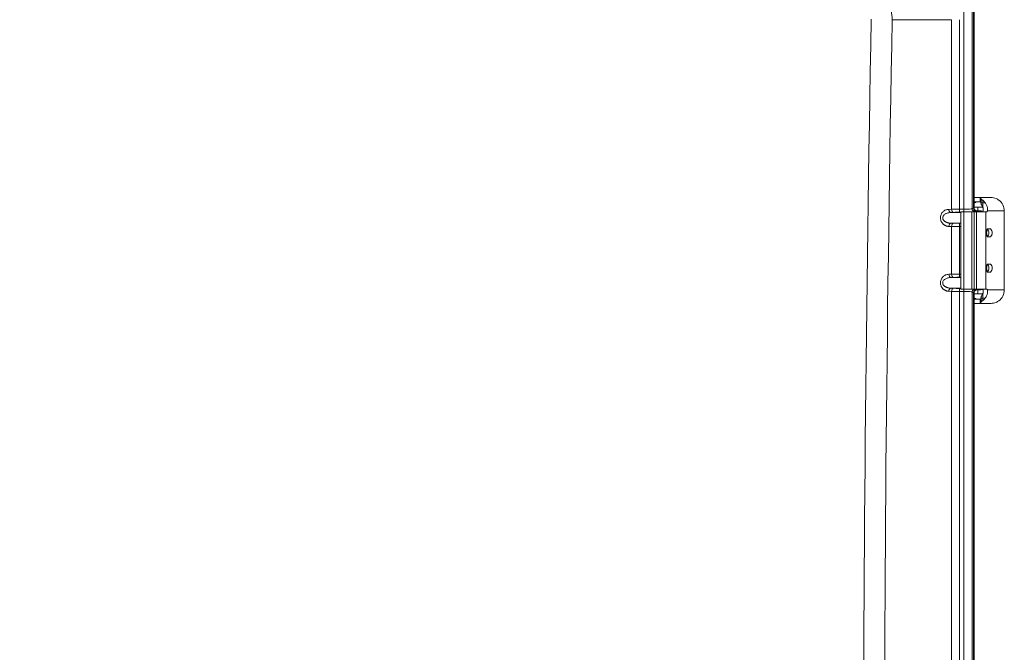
# Model space of a CAD drawing. Header units: inches. Extents: x 0 to 153, y 3 to 96.
# Tile 59 of 132: x 58.81 to 69.82, y 54.65 to 61.71. Entities that reach past the tile are written whole.
import ezdxf

# ---------------------------------------------------------------- set-up
doc = ezdxf.new("R2010")
doc.units = ezdxf.units.IN
doc.header["$LTSCALE"] = 4.5
doc.header["$MEASUREMENT"] = 0
for name, color, linetype, lineweight in [('Dimension (ANSI)', 7, 'Continuous', 9), ('Visible (ANSI)', 7, 'Continuous', 18), ('Visible Narrow (ANSI)', 7, 'Continuous', 5)]:
    doc.layers.add(name, color=color, linetype=linetype, lineweight=lineweight)
doc.styles.add('Note Text (ANSI)', font='arial.ttf')
doc.dimstyles.new('.XX', dxfattribs={"dimscale": 4.5, "dimtxt": 0.095, "dimasz": 0.125, "dimexe": 0.1875, "dimexo": 0.0625, "dimgap": 0.0625, "dimtad": 0, "dimtih": 1, "dimtoh": 1, "dimrnd": 1e-08, "dimzin": 0, "dimdsep": 46, "dimtxsty": 'Note Text (ANSI)', "dimblk": 'Filled-1', "dimcen": 0.09, "dimdle": 0.45, "dimclrd": 256, "dimclre": 256, "dimclrt": 256, "dimadec": 0, "dimazin": 1, "dimtfac": 1.263158, "dimtofl": 0, "dimtmove": 0, "dimatfit": 3, "dimfxl": 1, "dimtolj": 1, "dimtzin": 4, "dimlwd": -1, "dimlwe": -1, "dimarcsym": 0})

# ---------------------------------------------------------------- blocks, each defined once
blk = doc.blocks.new('Filled-1')
at = {"color": 0}
for p, q in [((0, 0), (-1, 0.25)), ((-1, 0.25), (-1, -0.25)), ((-1, 0), (0, 0)), ((-1, -0.25), (0, 0))]:
    blk.add_line(p, q, dxfattribs=at)
at = {"color": 0, "flags": 128}
blk.add_lwpolyline([(-1, -0.25), (0, 0), (-1, 0.25), (-1, -0.25)], dxfattribs=at)
at = {"color": 0}
blk.add_solid([(-1, -0.25), (0, 0), (-1, 0.25), (-1, -0.25)], dxfattribs=at)
blk = doc.blocks.new('*D41')
at = {"layer": 'Defpoints', "color": 0, "transparency": 16777216}
for p in [(69.478, 66.523), (69.478, 45.04), (52.073, 42.013)]:
    blk.add_point(p, dxfattribs=at)
at = {"layer": 'Dimension (ANSI)', "transparency": 16777216}
for p, q in [((52.073, 42.294), (52.073, 67.367)), ((69.478, 45.322), (69.478, 67.367)), ((52.636, 66.523), (59.835, 66.523)), ((68.916, 66.523), (61.717, 66.523))]:
    blk.add_line(p, q, dxfattribs=at)
at = {"layer": 'Dimension (ANSI)', "transparency": 16777216, "xscale": 0.5625, "yscale": 0.5625, "zscale": 0.5625, "rotation": 180}
blk.add_blockref('Filled-1', (52.073, 66.523), dxfattribs=at)
at = {"layer": 'Dimension (ANSI)', "transparency": 16777216, "xscale": 0.5625, "yscale": 0.5625, "zscale": 0.5625}
blk.add_blockref('Filled-1', (69.478, 66.523), dxfattribs=at)
at = {"layer": 'Dimension (ANSI)', "transparency": 16777216, "insert": (60.116, 66.738), "char_height": 0.4275, "attachment_point": 1, "style": 'Note Text (ANSI)'}
blk.add_mtext('\\A1;17.41', dxfattribs=at)

msp = doc.modelspace()

# ---------------------------------------------------------------- linework, layer by layer
at = {"layer": 'Visible (ANSI)'}
for p, q in [((69.473, 62.7736), (69.473, 59.6082)), ((69.4783, 59.6103), (69.4783, 62.7788)), ((69.4783, 59.7276), (69.5483, 59.7276)), ((69.4783, 59.6806), (69.5483, 59.6806)), ((69.4783, 59.6644), (69.4927, 59.6732)), ((69.5483, 59.7276), (69.5508, 59.7276)), ((69.5483, 59.6806), (69.5508, 59.6806)), ((69.5508, 59.7276), (69.6692, 59.7276)), ((69.1828, 59.5946), (69.1828, 59.5946)), ((69.3317, 59.5693), (69.3304, 59.5693)), ((69.3304, 58.7032), (69.3304, 59.5693)), ((69.3317, 59.5693), (69.3658, 59.5693)), ((69.3658, 59.5693), (69.4547, 59.5693)), ((69.4547, 59.5693), (69.504, 59.5693)), ((69.5188, 59.6194), (69.4783, 59.6194)), ((69.504, 59.5693), (69.6083, 59.5693)), ((69.508, 59.5733), (69.533, 59.5733)), ((69.5383, 59.5804), (69.5083, 59.5804)), ((69.5768, 59.6194), (69.5188, 59.6194)), ((69.5786, 59.5734), (69.5676, 59.5734)), ((69.6223, 59.5693), (69.6083, 59.5693)), ((69.8165, 58.6949), (69.8165, 59.5776)), ((69.1828, 59.4069), (69.1828, 59.4068)), ((69.6623, 59.3771), (69.6246, 59.3771)), ((69.6246, 59.2891), (69.6623, 59.2891)), ((69.6623, 58.9834), (69.6246, 58.9834)), ((69.6246, 58.8954), (69.6623, 58.8954)), ((69.1828, 58.8689), (69.1828, 58.8689)), ((69.1828, 58.6812), (69.1828, 58.6811)), ((69.3304, 58.7032), (69.3317, 58.7032)), ((69.3317, 58.7032), (69.3658, 58.7032)), ((69.3658, 58.7032), (69.4547, 58.7032)), ((69.4547, 58.7032), (69.504, 58.7032)), ((69.473, 58.6676), (69.473, 52.9754)), ((69.4783, 52.9764), (69.4783, 58.6654)), ((69.504, 58.7032), (69.6083, 58.7032)), ((69.533, 58.7025), (69.508, 58.7025)), ((69.5083, 58.6954), (69.5383, 58.6954)), ((69.5787, 58.699), (69.5597, 58.699)), ((69.6223, 58.7032), (69.6083, 58.7032)), ((69.5188, 58.653), (69.4783, 58.653)), ((69.4783, 58.6081), (69.4927, 58.5993)), ((69.5483, 58.5919), (69.4783, 58.5919)), ((69.5767, 58.653), (69.5188, 58.653)), ((69.5483, 58.5919), (69.5508, 58.5919)), ((69.5483, 58.5449), (69.4783, 58.5449)), ((69.5483, 58.5449), (69.5508, 58.5449)), ((69.6692, 58.5449), (69.5508, 58.5449))]:
    msp.add_line(p, q, dxfattribs=at)
for centre in [(69.6232, 59.3331), (69.6232, 58.9394)]:
    msp.add_arc(centre, 0.0591, 312.18174, 47.81826, dxfattribs=at)
for centre, major_axis, ratio, start_param, end_param in [((69.5183, 59.6016), (0, 0.079), 0.766201, 0, 0.4363323), ((69.5508, 59.5776), (0, -0.15), 0.0821079, 2.6550382, 3.1415927), ((69.5508, 59.5776), (0, -0.103), 0.0821079, 2.3905649, 3.1415927), ((69.4841, 59.5776), (-0.1502, 0), 0.9988147, 3.799609, 4.0574857), ((69.6676, 59.5776), (0, -0.15), 0.9928252, 1.5707963, 2.5047289), ((69.5081, 59.6083), (-0.0327, -0.013), 0.9955924, 5.9049336, 7.4726882), ((69.5084, 59.6104), (-0.0295, -0.0059), 0.9960441, 6.0870179, 7.6562931), ((69.5328, 59.5083), (0.0606, 0.0242), 0.9955924, 0.8375132, 1.1895029), ((69.5383, 59.5154), (0.046, 0.046), 0.9996955, 0.1926964, 0.7852459), ((69.5753, 59.6693), (0, -0.1), 0.1198668, 0, 0.4094929), ((69.6223, 59.6693), (0, 0.1), 0.1198668, 3.1415927, 3.5510856), ((69.6246, 59.3331), (0, 0.044), 0.1195748, 0, 3.1415927), ((69.6623, 59.3331), (0, 0.044), 0.1195748, 6.175252, 6.2831853), ((69.6623, 59.3331), (0, -0.044), 0.1195748, 0, 0.1079333), ((69.6246, 58.9394), (0, 0.044), 0.1195748, 0, 3.1415927), ((69.6623, 58.9394), (0, 0.044), 0.1195748, 6.175252, 6.2831853), ((69.6623, 58.9394), (0, -0.044), 0.1195748, 0, 0.1079333), ((69.5081, 58.6675), (-0.0327, 0.013), 0.9955924, 5.0936824, 6.661437), ((69.5084, 58.6654), (-0.0295, 0.0059), 0.9960441, 4.9100775, 6.4793527), ((69.5328, 58.7675), (0.0606, -0.0242), 0.9955924, 5.0936824, 5.238424), ((69.5383, 58.7604), (0.046, -0.046), 0.9996955, 5.4979394, 5.9920362), ((69.4687, 58.803), (0, 0.15), 0.9058603, 3.9462845, 3.9838204), ((69.5753, 58.6032), (0, -0.1), 0.1198668, 2.7320997, 3.1415927), ((69.6223, 58.6032), (0, 0.1), 0.1198668, 5.8736924, 6.2831853), ((69.6676, 58.6949), (0, -0.15), 0.9928252, 0.6368638, 1.5707963), ((69.5183, 58.6709), (0, -0.079), 0.766201, 5.846853, 6.2831853), ((69.5508, 58.6949), (0, -0.103), 0.0821079, 0, 0.7510278), ((69.5508, 58.6949), (0, -0.15), 0.0821079, 0, 0.4865544), ((69.4841, 58.6949), (0.1502, 0), 0.9988147, 5.3672923, 5.625169)]:
    msp.add_ellipse(centre, major_axis=major_axis, ratio=ratio, start_param=start_param, end_param=end_param, dxfattribs=at)
for points, knots in [([(69.5566, 59.7102), (69.5566, 59.71), (69.5568, 59.7098), (69.5579, 59.709), (69.5591, 59.7082), (69.5621, 59.7061), (69.5643, 59.7047), (69.5692, 59.7013), (69.5718, 59.6994), (69.5747, 59.6973), (69.5751, 59.6969), (69.5756, 59.6965)], [0.006521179, 0.006521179, 0.006521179, 0.006521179, 0.018865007, 0.018865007, 0.037730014, 0.037730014, 0.060910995, 0.060910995, 0.084091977, 0.084091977, 0.088489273, 0.088489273, 0.088489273, 0.088489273]), ([(69.5759, 59.6217), (69.5728, 59.6291), (69.569, 59.6356), (69.5622, 59.6454), (69.56, 59.648), (69.5576, 59.6511), (69.557, 59.652), (69.5567, 59.6527), (69.5566, 59.6528), (69.5566, 59.6529)], [0.00000002, 0.00000002, 0.00000002, 0.00000002, 0.06859064, 0.06859064, 0.12587967, 0.12587967, 0.17250984, 0.17250984, 0.18690736, 0.18690736, 0.18690736, 0.18690736]), ([(69.6029, 59.6693), (69.6061, 59.6652), (69.6092, 59.6608), (69.6172, 59.6473), (69.6214, 59.6379), (69.6272, 59.6195), (69.6289, 59.6084), (69.6296, 59.591), (69.6286, 59.583), (69.6271, 59.5776)], [-0.39597612, -0.39597612, -0.39597612, -0.39597612, -0.35827156, -0.35827156, -0.28364628, -0.28364628, -0.19818234, -0.19818234, -0.10025641, -0.10025641, -0.10025641, -0.10025641]), ([(69.6692, 59.7276), (69.6865, 59.7276), (69.7057, 59.7241), (69.7352, 59.7118), (69.7462, 59.7055), (69.7562, 59.6982)], [-0.57899352, -0.57899352, -0.57899352, -0.57899352, -0.43445518, -0.43445518, -0.34314234, -0.34314234, -0.34314234, -0.34314234]), ([(69.58, 59.5776), (69.5803, 59.5786), (69.5806, 59.5797), (69.5815, 59.5847), (69.582, 59.5894), (69.5816, 59.6001), (69.5808, 59.6061), (69.5782, 59.6154), (69.5772, 59.6185), (69.5759, 59.6217)], [0.10195445, 0.10195445, 0.10195445, 0.10195445, 0.12090172, 0.12090172, 0.18135258, 0.18135258, 0.24180344, 0.24180344, 0.26966391, 0.26966391, 0.26966391, 0.26966391]), ([(69.5759, 58.6508), (69.5772, 58.6542), (69.5783, 58.6575), (69.5809, 58.6668), (69.5816, 58.6727), (69.582, 58.6833), (69.5815, 58.688), (69.5805, 58.6929), (69.5803, 58.6939), (69.58, 58.6949)], [-0.26941775, -0.26941775, -0.26941775, -0.26941775, -0.23994843, -0.23994843, -0.17996132, -0.17996132, -0.11997421, -0.11997421, -0.10188724, -0.10188724, -0.10188724, -0.10188724]), ([(69.6271, 58.6949), (69.6285, 58.6896), (69.6296, 58.6818), (69.629, 58.6646), (69.6273, 58.6535), (69.6215, 58.635), (69.6174, 58.6255), (69.6093, 58.6119), (69.6062, 58.6074), (69.6029, 58.6032)], [0.10018679, 0.10018679, 0.10018679, 0.10018679, 0.19614325, 0.19614325, 0.28215521, 0.28215521, 0.35748324, 0.35748324, 0.39587737, 0.39587737, 0.39587737, 0.39587737]), ([(69.5566, 58.6196), (69.5566, 58.6197), (69.5567, 58.6198), (69.557, 58.6205), (69.5576, 58.6213), (69.56, 58.6244), (69.5622, 58.627), (69.569, 58.6369), (69.5728, 58.6434), (69.5759, 58.6508)], [0, 0, 0, 0, 0.005534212, 0.005534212, 0.023482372, 0.023482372, 0.045534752, 0.045534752, 0.071937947, 0.071937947, 0.071937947, 0.071937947]), ([(69.5756, 58.5759), (69.5751, 58.5756), (69.5747, 58.5752), (69.5718, 58.573), (69.5692, 58.5712), (69.5643, 58.5678), (69.5621, 58.5663), (69.5591, 58.5643), (69.5579, 58.5635), (69.5568, 58.5627), (69.5566, 58.5624), (69.5566, 58.5623)], [0.085508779, 0.085508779, 0.085508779, 0.085508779, 0.089906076, 0.089906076, 0.113087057, 0.113087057, 0.136268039, 0.136268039, 0.155133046, 0.155133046, 0.167476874, 0.167476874, 0.167476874, 0.167476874]), ([(69.7562, 58.5743), (69.7462, 58.567), (69.7352, 58.5606), (69.7057, 58.5484), (69.6865, 58.5449), (69.6692, 58.5449)], [-0.87451761, -0.87451761, -0.87451761, -0.87451761, -0.78320477, -0.78320477, -0.63866643, -0.63866643, -0.63866643, -0.63866643])]:
    msp.add_open_spline(points, degree=3, knots=knots, dxfattribs=at)
at = {"layer": 'Visible Narrow (ANSI)'}
for p, q in [((69.3628, 59.5978), (69.3628, 62.758)), ((69.4574, 59.602), (69.4574, 62.758)), ((69.2267, 61.7149), (68.5632, 61.7149)), ((69.2267, 59.5969), (69.2267, 61.7149)), ((69.315, 59.5978), (69.315, 61.7149)), ((69.4783, 59.6732), (69.4927, 59.6732)), ((69.5483, 59.7276), (69.5483, 59.6806)), ((69.5566, 59.6693), (69.5566, 59.7102)), ((69.5566, 59.6693), (69.5756, 59.6693)), ((69.5756, 59.6965), (69.5756, 59.6693)), ((69.5756, 59.6693), (69.6029, 59.6693)), ((69.1948, 59.5958), (69.2267, 59.5969)), ((69.2196, 59.5608), (69.2514, 59.5619)), ((69.2196, 59.5608), (69.3304, 59.5608)), ((69.315, 59.5978), (69.3628, 59.5978)), ((69.315, 59.5629), (69.315, 59.5978)), ((69.315, 59.5629), (69.3304, 59.5629)), ((69.3317, 59.5693), (69.3317, 58.7032)), ((69.3628, 59.5693), (69.3628, 59.5978)), ((69.3658, 58.7032), (69.3658, 59.5693)), ((69.4547, 59.5693), (69.4547, 58.7032)), ((69.4574, 59.602), (69.473, 59.6082)), ((69.4981, 59.5693), (69.508, 59.5733)), ((69.504, 58.7032), (69.504, 59.5693)), ((69.5188, 59.5804), (69.5188, 59.6194)), ((69.523, 59.5693), (69.533, 59.5733)), ((69.6083, 59.5693), (69.6083, 58.7032)), ((69.8165, 59.5776), (69.6271, 59.5776)), ((69.2078, 59.4414), (69.2078, 59.4414)), ((69.2514, 59.4401), (69.2212, 59.4406)), ((69.2212, 59.4406), (69.3304, 59.4406)), ((69.315, 59.4396), (69.315, 59.4046)), ((69.3304, 59.4396), (69.315, 59.4396)), ((69.1628, 59.4124), (69.1628, 59.4124)), ((69.2267, 59.4051), (69.1965, 59.4056)), ((69.2267, 58.8707), (69.2267, 59.4051)), ((69.3304, 59.4046), (69.315, 59.4046)), ((69.315, 58.8711), (69.315, 59.4046)), ((69.1965, 58.8701), (69.2267, 58.8707)), ((69.2078, 58.8344), (69.2078, 58.8344)), ((69.2212, 58.8352), (69.2514, 58.8357)), ((69.2212, 58.8352), (69.3304, 58.8352)), ((69.315, 58.8711), (69.3304, 58.8711)), ((69.315, 58.8361), (69.315, 58.8711)), ((69.315, 58.8361), (69.3304, 58.8361)), ((69.1628, 58.6867), (69.1628, 58.6867)), ((69.2267, 58.6789), (69.1948, 58.68)), ((69.2078, 58.7157), (69.2078, 58.7157)), ((69.2514, 58.7138), (69.2196, 58.715)), ((69.3304, 58.715), (69.2196, 58.715)), ((69.2267, 45.9719), (69.2267, 58.6789)), ((69.315, 58.7129), (69.315, 58.6779)), ((69.3304, 58.7129), (69.315, 58.7129)), ((69.3628, 58.6779), (69.315, 58.6779)), ((69.315, 45.9728), (69.315, 58.6779)), ((69.3628, 58.7032), (69.3628, 58.6779)), ((69.3628, 45.9728), (69.3628, 58.6779)), ((69.4574, 52.9691), (69.4574, 58.6738)), ((69.473, 58.6676), (69.4574, 58.6738)), ((69.508, 58.7025), (69.5063, 58.7032)), ((69.5188, 58.653), (69.5188, 58.6954)), ((69.5313, 58.7032), (69.533, 58.7025)), ((69.6271, 58.6949), (69.8165, 58.6949)), ((69.4927, 58.5993), (69.4783, 58.5993)), ((69.5483, 58.5919), (69.5483, 58.5449)), ((69.5566, 58.5623), (69.5566, 58.6032)), ((69.5756, 58.6032), (69.5566, 58.6032)), ((69.6029, 58.6032), (69.5756, 58.6032)), ((69.5756, 58.6032), (69.5756, 58.5759))]:
    msp.add_line(p, q, dxfattribs=at)
for centre, major_axis, ratio, start_param, end_param in [((317.7195, 52.3254), (0, -352.8163), 0.7071068, 4.6857551, 4.7390229), ((317.787, 52.3254), (0, -352.5808), 0.7071068, 4.6857551, 4.7390229), ((69.5579, 59.6693), (0, 0.1192), 0.0106888, 1.5710175, 1.7093702), ((69.5774, 59.6645), (0.0001, -0.0894), 0.0206758, 4.6582144, 5.2112337), ((69.2196, 59.5958), (0.0012, -0.035), 0.7068913, 4.6877088, 6.233825), ((69.2514, 59.5969), (0.0012, -0.035), 0.7068913, 4.6877088, 6.233825), ((69.3628, 59.6024), (0.095, 0), 0.0477872, 4.7125687, 6.1958889), ((69.4923, 59.602), (-0.013, 0.0325), 0.9955924, 1.1925446, 2.3985209), ((69.2212, 59.4056), (0.0006, 0.035), 0.7070529, 0.0246821, 1.5831374), ((69.2514, 59.4051), (0.0006, 0.035), 0.7070529, 0.0246821, 1.5831374), ((69.315, 59.4062), (-0.125, 0), 0.0125644, 0.7853481, 1.5707906), ((69.5855, 59.3331), (0, -0.0591), 0.9928252, 0.7297277, 2.411865), ((69.6232, 59.3331), (0, 0.0591), 0.9928252, 3.8713203, 5.5534577), ((69.5855, 58.9394), (0, -0.0591), 0.9928252, 0.7297277, 2.411865), ((69.6232, 58.9394), (0, 0.0591), 0.9928252, 3.8713203, 5.5534577), ((69.2212, 58.8701), (0.0006, -0.035), 0.7070529, 4.700048, 6.2585033), ((69.2514, 58.8707), (0.0006, -0.035), 0.7070529, 4.700048, 6.2585033), ((69.2196, 58.68), (0.0012, 0.035), 0.7068913, 0.0493604, 1.5954765), ((69.2514, 58.6789), (0.0012, 0.035), 0.7068913, 0.0493604, 1.5954765), ((69.315, 58.6811), (-0.125, 0), 0.025138, 0.7853974, 1.5708098), ((69.3628, 58.6734), (0.095, 0), 0.0477863, 0.0872664, 1.5707963), ((69.4923, 58.6738), (-0.013, -0.0325), 0.9955924, 4.094041, 5.0906407), ((69.5579, 58.6031), (0, 0.1192), 0.0106888, 1.4322225, 1.5705752), ((69.5774, 58.608), (-0.0001, -0.0894), 0.0206758, 4.2135442, 4.7665635)]:
    msp.add_ellipse(centre, major_axis=major_axis, ratio=ratio, start_param=start_param, end_param=end_param, dxfattribs=at)
for points in [[(68.1653, 62.1134), (68.2001, 62.1136), (68.2698, 62.1048), (68.3672, 62.0647), (68.4508, 62.0006), (68.5148, 61.9169), (68.5547, 61.8194), (68.5634, 61.7497), (68.5632, 61.7149)], [(69.1965, 59.4056), (69.1926, 59.4057), (69.1853, 59.4063), (69.1754, 59.4082), (69.1664, 59.4109), (69.1584, 59.4142), (69.151, 59.418), (69.144, 59.4224), (69.1375, 59.4273), (69.131, 59.4331), (69.1245, 59.4402), (69.1179, 59.4491), (69.1114, 59.4608), (69.1056, 59.4762), (69.1024, 59.4957), (69.1037, 59.5177), (69.11, 59.5384), (69.1196, 59.5555), (69.1316, 59.5695), (69.1454, 59.5806), (69.1617, 59.5893), (69.1792, 59.5945), (69.1897, 59.5956), (69.1948, 59.5958)], [(69.1948, 58.68), (69.191, 58.6801), (69.1838, 58.6808), (69.1741, 58.6828), (69.1653, 58.6856), (69.1573, 58.689), (69.1501, 58.6928), (69.1433, 58.6972), (69.1369, 58.7021), (69.1307, 58.7078), (69.1244, 58.7146), (69.1181, 58.7231), (69.1118, 58.7342), (69.1061, 58.7489), (69.1026, 58.7674), (69.1032, 58.7889), (69.1088, 58.81), (69.1182, 58.8277), (69.13, 58.8422), (69.1436, 58.8537), (69.1594, 58.8626), (69.1773, 58.8685), (69.1899, 58.87), (69.1965, 58.8701)]]:
    msp.add_open_spline(points, degree=3, dxfattribs=at)
for points, knots in [([(69.2212, 59.4406), (69.2174, 59.4407), (69.2137, 59.4409), (69.2103, 59.4412), (69.2068, 59.4414), (69.2035, 59.4419), (69.2003, 59.4423), (69.1972, 59.4428), (69.1942, 59.4434), (69.1913, 59.444), (69.1885, 59.4447), (69.1858, 59.4453), (69.1832, 59.4461), (69.1806, 59.4468), (69.1782, 59.4476), (69.1758, 59.4485), (69.1734, 59.4494), (69.1711, 59.4503), (69.1688, 59.4513), (69.1666, 59.4522), (69.1644, 59.4533), (69.1622, 59.4544), (69.1601, 59.4556), (69.1579, 59.4568), (69.1558, 59.4581), (69.1536, 59.4595), (69.1514, 59.461), (69.1493, 59.4627), (69.1471, 59.4643), (69.1449, 59.4662), (69.1427, 59.4684), (69.1405, 59.4706), (69.1383, 59.473), (69.1363, 59.4759), (69.1342, 59.4787), (69.1323, 59.482), (69.1308, 59.4857), (69.1293, 59.4893), (69.1282, 59.4934), (69.1279, 59.4978), (69.1275, 59.5022), (69.128, 59.5068), (69.1292, 59.5113), (69.1305, 59.5158), (69.1326, 59.5202), (69.1353, 59.5242), (69.1379, 59.5281), (69.1411, 59.5318), (69.1448, 59.535), (69.1484, 59.5383), (69.1524, 59.5413), (69.1567, 59.5439), (69.161, 59.5465), (69.1656, 59.5489), (69.1706, 59.551), (69.1756, 59.553), (69.181, 59.5549), (69.1867, 59.5563), (69.1923, 59.5578), (69.1981, 59.5589), (69.2037, 59.5596), (69.2092, 59.5603), (69.2145, 59.5607), (69.2196, 59.5608)], [0, 0, 0, 0, 0.047619, 0.047619, 0.047619, 0.0952381, 0.0952381, 0.0952381, 0.1428571, 0.1428571, 0.1428571, 0.1904762, 0.1904762, 0.1904762, 0.2380952, 0.2380952, 0.2380952, 0.2857143, 0.2857143, 0.2857143, 0.3333333, 0.3333333, 0.3333333, 0.3809524, 0.3809524, 0.3809524, 0.4285714, 0.4285714, 0.4285714, 0.4761905, 0.4761905, 0.4761905, 0.5238095, 0.5238095, 0.5238095, 0.5714286, 0.5714286, 0.5714286, 0.6190476, 0.6190476, 0.6190476, 0.6666667, 0.6666667, 0.6666667, 0.7142857, 0.7142857, 0.7142857, 0.7619048, 0.7619048, 0.7619048, 0.8095238, 0.8095238, 0.8095238, 0.8571429, 0.8571429, 0.8571429, 0.9047619, 0.9047619, 0.9047619, 0.952381, 0.952381, 0.952381, 1, 1, 1, 1]), ([(69.2267, 59.5969), (69.2308, 59.597), (69.2353, 59.5971), (69.24, 59.5972), (69.2447, 59.5973), (69.2495, 59.5974), (69.2548, 59.5975), (69.2601, 59.5975), (69.2659, 59.5976), (69.2721, 59.5976), (69.2783, 59.5977), (69.2851, 59.5978), (69.2922, 59.5978), (69.2994, 59.5978), (69.3071, 59.5978), (69.315, 59.5978)], [0, 0, 0, 0, 0.2, 0.2, 0.2, 0.4, 0.4, 0.4, 0.6, 0.6, 0.6, 0.8, 0.8, 0.8, 1, 1, 1, 1]), ([(69.2514, 59.5619), (69.2544, 59.562), (69.2577, 59.5621), (69.261, 59.5622), (69.2644, 59.5623), (69.2679, 59.5624), (69.2717, 59.5625), (69.2755, 59.5625), (69.2796, 59.5626), (69.2841, 59.5627), (69.2886, 59.5627), (69.2935, 59.5628), (69.2986, 59.5628), (69.3038, 59.5628), (69.3092, 59.5629), (69.315, 59.5629)], [0, 0, 0, 0, 0.2, 0.2, 0.2, 0.4, 0.4, 0.4, 0.6, 0.6, 0.6, 0.8, 0.8, 0.8, 1, 1, 1, 1]), ([(69.315, 59.4396), (69.311, 59.4396), (69.3069, 59.4396), (69.3027, 59.4397), (69.2986, 59.4397), (69.2945, 59.4397), (69.2903, 59.4397), (69.286, 59.4397), (69.2817, 59.4398), (69.2774, 59.4398), (69.273, 59.4398), (69.2686, 59.4399), (69.2643, 59.4399), (69.2599, 59.44), (69.2556, 59.44), (69.2514, 59.4401)], [0, 0, 0, 0, 0.2, 0.2, 0.2, 0.4, 0.4, 0.4, 0.6, 0.6, 0.6, 0.8, 0.8, 0.8, 1, 1, 1, 1]), ([(69.2196, 58.715), (69.2158, 58.715), (69.2122, 58.7153), (69.2088, 58.7156), (69.2053, 58.7159), (69.2021, 58.7163), (69.199, 58.7168), (69.1959, 58.7174), (69.1929, 58.7179), (69.1901, 58.7186), (69.1874, 58.7192), (69.1847, 58.7199), (69.1822, 58.7207), (69.1796, 58.7215), (69.1772, 58.7223), (69.1749, 58.7231), (69.1726, 58.724), (69.1703, 58.7249), (69.1681, 58.7259), (69.1659, 58.7269), (69.1638, 58.7279), (69.1617, 58.729), (69.1596, 58.7301), (69.1575, 58.7313), (69.1554, 58.7327), (69.1533, 58.734), (69.1513, 58.7354), (69.1492, 58.737), (69.1471, 58.7386), (69.145, 58.7404), (69.1429, 58.7425), (69.1408, 58.7446), (69.1387, 58.7469), (69.1367, 58.7496), (69.1347, 58.7523), (69.1328, 58.7554), (69.1312, 58.7589), (69.1297, 58.7624), (69.1285, 58.7663), (69.128, 58.7705), (69.1275, 58.7748), (69.1277, 58.7793), (69.1288, 58.7838), (69.1298, 58.7883), (69.1317, 58.7927), (69.1342, 58.7968), (69.1367, 58.8009), (69.1398, 58.8046), (69.1433, 58.808), (69.1468, 58.8114), (69.1508, 58.8144), (69.155, 58.8172), (69.1593, 58.8199), (69.1638, 58.8223), (69.1687, 58.8245), (69.1736, 58.8266), (69.1789, 58.8285), (69.1845, 58.83), (69.1901, 58.8316), (69.196, 58.8329), (69.2022, 58.8337), (69.2084, 58.8346), (69.2147, 58.8351), (69.2212, 58.8352)], [0, 0, 0, 0, 0.047619, 0.047619, 0.047619, 0.0952381, 0.0952381, 0.0952381, 0.1428571, 0.1428571, 0.1428571, 0.1904762, 0.1904762, 0.1904762, 0.2380952, 0.2380952, 0.2380952, 0.2857143, 0.2857143, 0.2857143, 0.3333333, 0.3333333, 0.3333333, 0.3809524, 0.3809524, 0.3809524, 0.4285714, 0.4285714, 0.4285714, 0.4761905, 0.4761905, 0.4761905, 0.5238095, 0.5238095, 0.5238095, 0.5714286, 0.5714286, 0.5714286, 0.6190476, 0.6190476, 0.6190476, 0.6666667, 0.6666667, 0.6666667, 0.7142857, 0.7142857, 0.7142857, 0.7619048, 0.7619048, 0.7619048, 0.8095238, 0.8095238, 0.8095238, 0.8571429, 0.8571429, 0.8571429, 0.9047619, 0.9047619, 0.9047619, 0.952381, 0.952381, 0.952381, 1, 1, 1, 1]), ([(69.2267, 58.8707), (69.2308, 58.8707), (69.2353, 58.8708), (69.24, 58.8708), (69.2447, 58.8709), (69.2495, 58.8709), (69.2548, 58.8709), (69.2601, 58.871), (69.2659, 58.871), (69.2721, 58.871), (69.2783, 58.8711), (69.2851, 58.8711), (69.2922, 58.8711), (69.2994, 58.8711), (69.3071, 58.8711), (69.315, 58.8711)], [0, 0, 0, 0, 0.2, 0.2, 0.2, 0.4, 0.4, 0.4, 0.6, 0.6, 0.6, 0.8, 0.8, 0.8, 1, 1, 1, 1]), ([(69.2514, 58.8357), (69.2544, 58.8357), (69.2577, 58.8358), (69.261, 58.8358), (69.2644, 58.8359), (69.2679, 58.8359), (69.2717, 58.8359), (69.2755, 58.836), (69.2796, 58.836), (69.2841, 58.836), (69.2886, 58.8361), (69.2935, 58.8361), (69.2986, 58.8361), (69.3038, 58.8361), (69.3092, 58.8361), (69.315, 58.8361)], [0, 0, 0, 0, 0.2, 0.2, 0.2, 0.4, 0.4, 0.4, 0.6, 0.6, 0.6, 0.8, 0.8, 0.8, 1, 1, 1, 1]), ([(69.315, 58.7129), (69.311, 58.7129), (69.3069, 58.7129), (69.3027, 58.7129), (69.2986, 58.713), (69.2945, 58.713), (69.2902, 58.713), (69.286, 58.7131), (69.2817, 58.7131), (69.2774, 58.7132), (69.273, 58.7133), (69.2686, 58.7134), (69.2643, 58.7135), (69.2599, 58.7136), (69.2556, 58.7137), (69.2514, 58.7138)], [0, 0, 0, 0, 0.2, 0.2, 0.2, 0.4, 0.4, 0.4, 0.6, 0.6, 0.6, 0.8, 0.8, 0.8, 1, 1, 1, 1])]:
    msp.add_open_spline(points, degree=3, knots=knots, dxfattribs=at)

# ---------------------------------------------------------------- dimensions: what is measured, and where the dimension line sits
at = {"layer": 'Dimension (ANSI)'}
dim = msp.add_linear_dim(base=(69.4782646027, 66.52309204), p1=(52.0732646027, 42.0129870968), p2=(69.4782646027, 45.0404314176), angle=180, dimstyle='.XX', override={"dimgap": 0.0625, "dimtih": 0, "dimtoh": 0, "dimdec": 2, "dimtol": 0, "dimlim": 0, "dimtp": 0, "dimtm": 0, "dimtdec": 2, "dimatfit": 1}, dxfattribs=at)
dim.commit()
dim.dimension.update_dxf_attribs({"geometry": '*D41', "text_midpoint": (60.7757646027, 66.52309204), "dimtype": 160})

doc.saveas('drawing.dxf')
